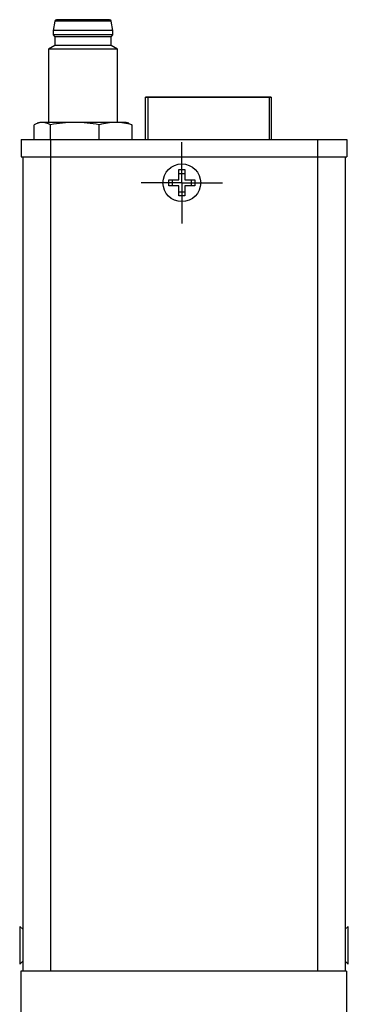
# Model space of a CAD drawing. Header units: inches. Extents: x 2.9 to 19.9, y 2.5 to 15.1.
# Tile 2 of 11: x 2.9 to 4.4, y 7.5 to 12. Entities that reach past the tile are written whole.
import ezdxf

# ---------------------------------------------------------------- set-up
doc = ezdxf.new("R2010")
doc.units = ezdxf.units.IN
doc.header["$LTSCALE"] = 2
doc.header["$MEASUREMENT"] = 0
doc.layers.add('1', color=7, linetype='Continuous')

# ---------------------------------------------------------------- blocks, each defined once
blk = doc.blocks.new('SW_CENTERMARKSYMBOL_4')
at = {"layer": '1', "color": 0}
for p, q in [((0, 0.1), (0, 0.186)), ((0, 0), (0, 0.1)), ((-0.1, 0), (-0.186, 0)), ((0, 0), (-0.1, 0)), ((0, 0), (0, -0.1)), ((0, 0), (0.1, 0)), ((0.1, 0), (0.186, 0)), ((0, -0.1), (0, -0.186))]:
    blk.add_line(p, q, dxfattribs=at)

msp = doc.modelspace()

# ---------------------------------------------------------------- linework, layer by layer
at = {"color": 7, "linetype": 'Continuous', "lineweight": 25}
for p, q in [((3.0549, 11.9938), (3.0478, 11.9516)), ((3.3124, 11.9938), (3.0549, 11.9938)), ((3.3195, 11.9516), (3.3124, 11.9938)), ((3.0478, 11.9516), (3.0478, 11.9319)), ((3.3195, 11.9516), (3.0478, 11.9516)), ((3.3195, 11.9319), (3.3195, 11.9516)), ((3.0478, 11.9319), (3.0557, 11.9221)), ((3.3195, 11.9319), (3.0478, 11.9319)), ((3.0557, 11.9221), (3.0557, 11.8827)), ((3.3116, 11.9221), (3.0557, 11.9221)), ((3.3116, 11.9221), (3.3195, 11.9319)), ((3.3116, 11.8827), (3.3116, 11.9221)), ((3.0557, 11.8827), (3.0262, 11.8657)), ((3.0262, 11.8657), (3.0262, 11.5323)), ((3.3411, 11.8657), (3.0262, 11.8657)), ((3.3116, 11.8827), (3.0557, 11.8827)), ((3.3411, 11.8657), (3.3116, 11.8827)), ((3.3411, 11.5323), (3.3411, 11.8657)), ((3.4691, 11.6476), (3.4691, 11.6476)), ((3.4691, 11.4536), (3.4691, 11.6476)), ((3.4691, 11.6476), (3.4691, 11.6476)), ((3.4691, 11.6476), (3.4691, 11.6476)), ((3.4791, 11.6476), (4.0322, 11.6476)), ((4.0322, 11.6476), (3.4791, 11.6476)), ((4.0322, 11.6476), (3.4791, 11.6476)), ((3.4891, 11.6476), (3.4891, 11.6476)), ((4.0222, 11.6476), (3.4891, 11.6476)), ((3.4891, 11.6476), (4.0222, 11.6476)), ((3.4891, 11.6476), (3.4891, 11.6476)), ((4.0222, 11.6476), (3.4891, 11.6476)), ((3.4891, 11.6476), (4.0222, 11.6476)), ((3.4971, 11.6476), (3.4967, 11.6476)), ((3.4971, 11.6476), (3.4967, 11.6476)), ((4.0142, 11.6476), (3.4971, 11.6476)), ((3.4971, 11.6476), (3.5292, 11.6476)), ((3.4971, 11.6476), (3.4971, 11.6476)), ((3.4971, 11.6476), (4.0142, 11.6476)), ((3.4971, 11.6476), (3.4971, 11.6476)), ((3.5292, 11.6476), (3.4971, 11.6476)), ((3.4971, 11.6476), (3.4971, 11.6476)), ((4.0142, 11.6476), (3.4971, 11.6476)), ((3.4971, 11.6476), (3.4971, 11.6476)), ((3.4971, 11.6476), (3.4971, 11.6476)), ((3.4971, 11.6476), (3.4971, 11.6476)), ((3.4971, 11.6476), (3.5292, 11.6476)), ((3.4971, 11.6476), (4.0142, 11.6476)), ((3.5292, 11.6476), (3.4971, 11.6476)), ((3.5292, 11.6476), (3.5292, 11.6476)), ((3.6053, 11.6476), (3.5292, 11.6476)), ((3.5292, 11.6476), (3.6053, 11.6476)), ((3.5292, 11.6476), (3.5292, 11.6476)), ((3.5292, 11.6476), (3.5292, 11.6476)), ((3.5292, 11.6476), (3.5292, 11.6476)), ((3.6053, 11.6476), (3.5292, 11.6476)), ((3.5292, 11.6476), (3.6053, 11.6476)), ((3.5292, 11.6476), (3.5292, 11.6476)), ((3.5292, 11.6476), (3.5292, 11.6476)), ((3.6053, 11.6476), (3.6053, 11.6476)), ((3.9342, 11.6476), (3.6053, 11.6476)), ((3.6053, 11.6476), (3.9342, 11.6476)), ((3.6053, 11.6476), (3.6053, 11.6476)), ((3.6053, 11.6476), (3.6053, 11.6476)), ((3.6053, 11.6476), (3.6053, 11.6476)), ((3.9342, 11.6476), (3.6053, 11.6476)), ((3.6053, 11.6476), (3.9342, 11.6476)), ((3.6053, 11.6476), (3.6053, 11.6476)), ((3.6053, 11.6476), (3.6053, 11.6476)), ((3.9342, 11.6476), (3.9342, 11.6476)), ((3.9342, 11.6476), (3.9342, 11.6476)), ((4.0142, 11.6476), (4.0142, 11.6476)), ((4.0142, 11.6476), (4.0146, 11.6476)), ((4.0142, 11.6476), (4.0142, 11.6476)), ((4.0142, 11.6476), (4.0146, 11.6476)), ((4.0222, 11.6476), (4.0222, 11.6476)), ((4.0222, 11.6476), (4.0222, 11.6476)), ((4.0422, 11.6476), (4.0422, 11.6476)), ((4.0422, 11.6476), (4.0422, 11.4536)), ((4.0422, 11.6476), (4.0422, 11.6476)), ((4.0422, 11.6476), (4.0422, 11.6476)), ((2.9605, 11.4536), (2.9605, 11.5212)), ((2.9868, 11.5323), (2.9752, 11.5281)), ((2.9976, 11.5323), (2.9868, 11.5323)), ((3.1464, 11.5323), (2.9976, 11.5323)), ((3.0348, 11.4536), (3.0348, 11.5212)), ((3.3324, 11.5323), (3.1464, 11.5323)), ((3.258, 11.4536), (3.258, 11.5212)), ((3.3805, 11.5323), (3.3324, 11.5323)), ((3.3921, 11.5281), (3.3805, 11.5323)), ((3.3919, 11.5278), (3.4068, 11.5212)), ((3.4068, 11.5212), (3.4068, 11.4536)), ((4.1336, 11.4556), (4.1336, 11.4536)), ((4.1748, 11.4556), (4.1748, 11.4536)), ((4.2486, 11.4536), (4.2486, 11.4556)), ((2.9022, 11.4536), (2.9022, 11.3748)), ((2.9022, 11.4536), (3.036, 11.4536)), ((3.036, 11.4536), (3.036, 11.3748)), ((3.036, 11.4536), (4.2525, 11.4536)), ((4.2525, 11.4536), (4.2525, 11.3748)), ((4.2525, 11.4536), (4.3864, 11.4536)), ((4.3864, 11.4536), (4.3864, 11.3748)), ((2.9022, 11.3748), (3.036, 11.3748)), ((2.9098, 11.3748), (2.9098, 7.6603)), ((3.0348, 11.3748), (3.0348, 7.6603)), ((3.036, 11.3748), (4.2525, 11.3748)), ((4.2525, 11.3748), (4.3864, 11.3748)), ((4.2538, 11.3748), (4.2538, 7.6603)), ((4.3788, 11.3748), (4.3788, 7.6603)), ((3.6209, 11.3167), (3.6479, 11.3167)), ((3.6209, 11.2702), (3.6209, 11.3167)), ((3.6209, 11.2993), (3.6479, 11.2993)), ((3.6479, 11.3167), (3.6479, 11.2702)), ((3.5744, 11.2702), (3.6209, 11.2702)), ((3.5744, 11.2432), (3.5744, 11.2702)), ((3.6209, 11.2432), (3.5744, 11.2432)), ((3.5918, 11.2432), (3.5918, 11.2702)), ((3.6209, 11.1967), (3.6209, 11.2432)), ((3.6479, 11.2702), (3.6944, 11.2702)), ((3.6944, 11.2432), (3.6479, 11.2432)), ((3.6479, 11.2432), (3.6479, 11.1967)), ((3.677, 11.2702), (3.677, 11.2432)), ((3.6944, 11.2702), (3.6944, 11.2432)), ((3.6479, 11.2141), (3.6209, 11.2141)), ((3.6479, 11.1967), (3.6209, 11.1967)), ((2.9098, 7.8517), (2.8948, 7.8644)), ((2.8948, 7.8644), (2.8948, 7.6924)), ((4.3938, 7.8643), (4.3788, 7.8516)), ((4.3938, 7.6923), (4.3938, 7.8643)), ((2.8948, 7.6924), (2.9098, 7.7052)), ((4.3788, 7.7051), (4.3938, 7.6923)), ((4.3852, 7.6603), (2.9002, 7.6603)), ((2.9002, 7.6603), (2.9002, 6.1753)), ((4.3852, 7.6603), (4.3852, 6.1753))]:
    msp.add_line(p, q, dxfattribs=at)
at = {"color": 8, "linetype": 'Continuous', "lineweight": 25}
for p, q in [((3.4791, 11.6476), (3.4791, 11.4536)), ((4.0322, 11.6476), (4.0322, 11.4536))]:
    msp.add_line(p, q, dxfattribs=at)
at = {"color": 7, "linetype": 'Continuous', "lineweight": 25, "flags": 128}
for points in [[(3.4791, 11.6476), (3.4772, 11.6476), (3.4753, 11.6476), (3.4736, 11.6476), (3.472, 11.6476), (3.4708, 11.6476), (3.4699, 11.6476), (3.4693, 11.6476), (3.4691, 11.6476)], [(3.4691, 11.6476), (3.4693, 11.6476), (3.4699, 11.6476), (3.4708, 11.6476), (3.472, 11.6476), (3.4736, 11.6476), (3.4753, 11.6476), (3.4772, 11.6476), (3.4791, 11.6476)], [(3.4691, 11.6476), (3.4693, 11.6476), (3.4699, 11.6476), (3.4708, 11.6476), (3.472, 11.6476), (3.4736, 11.6476), (3.4753, 11.6476), (3.4772, 11.6476), (3.4791, 11.6476)], [(3.4791, 11.6476), (3.4772, 11.6476), (3.4753, 11.6476), (3.4736, 11.6476), (3.472, 11.6476), (3.4708, 11.6476), (3.4699, 11.6476), (3.4693, 11.6476), (3.4691, 11.6476)], [(4.0322, 11.6476), (4.0341, 11.6476), (4.036, 11.6476), (4.0377, 11.6476), (4.0392, 11.6476), (4.0405, 11.6476), (4.0414, 11.6476), (4.042, 11.6476), (4.0422, 11.6476)], [(4.0422, 11.6476), (4.042, 11.6476), (4.0414, 11.6476), (4.0405, 11.6476), (4.0392, 11.6476), (4.0377, 11.6476), (4.036, 11.6476), (4.0341, 11.6476), (4.0322, 11.6476)], [(4.0322, 11.6476), (4.0341, 11.6476), (4.036, 11.6476), (4.0377, 11.6476), (4.0392, 11.6476), (4.0405, 11.6476), (4.0414, 11.6476), (4.042, 11.6476), (4.0422, 11.6476)], [(4.0422, 11.6476), (4.042, 11.6476), (4.0414, 11.6476), (4.0405, 11.6476), (4.0392, 11.6476), (4.0377, 11.6476), (4.036, 11.6476), (4.0341, 11.6476), (4.0322, 11.6476)]]:
    msp.add_lwpolyline(points, dxfattribs=at)
at = {"color": 7, "linetype": 'Continuous', "lineweight": 25}
msp.add_circle((3.6344, 11.2567), 0.086, dxfattribs=at)
for centre, start, end in [((3.0627, 11.993), 90, 173.4802), ((3.3046, 11.993), 6.5198, 90)]:
    msp.add_arc(centre, 0.00787, start, end, dxfattribs=at)
for points in [[(3.1836, 12.0008), (3.1169, 12.0008), (3.0627, 12.0008), (3.0627, 12.0008)], [(2.9976, 11.5323), (2.9851, 11.5323), (2.9727, 11.5281), (2.9605, 11.5212)], [(3.0348, 11.5212), (3.0225, 11.5281), (3.0101, 11.5323), (2.9976, 11.5323)], [(3.1464, 11.5323), (3.1088, 11.5323), (3.0717, 11.5281), (3.0348, 11.5212)], [(3.258, 11.5212), (3.2211, 11.5281), (3.1839, 11.5323), (3.1464, 11.5323)], [(3.3324, 11.5323), (3.3074, 11.5323), (3.2826, 11.5281), (3.258, 11.5212)], [(3.4068, 11.5212), (3.3822, 11.5281), (3.3574, 11.5323), (3.3324, 11.5323)]]:
    msp.add_open_spline(points, degree=3, dxfattribs=at)
msp.add_open_spline([(3.3046, 12.0008), (3.3046, 12.0008), (3.2918, 12.0008), (3.2465, 12.0008), (3.2157, 12.0008), (3.1836, 12.0008)], degree=3, knots=[0, 0, 0, 0, 0.5, 0.5, 1, 1, 1, 1], dxfattribs=at)

# ---------------------------------------------------------------- block references
at = {"layer": '1', "color": 7}
msp.add_blockref('SW_CENTERMARKSYMBOL_4', (3.6344, 11.2567), dxfattribs=at)

doc.saveas('drawing.dxf')
